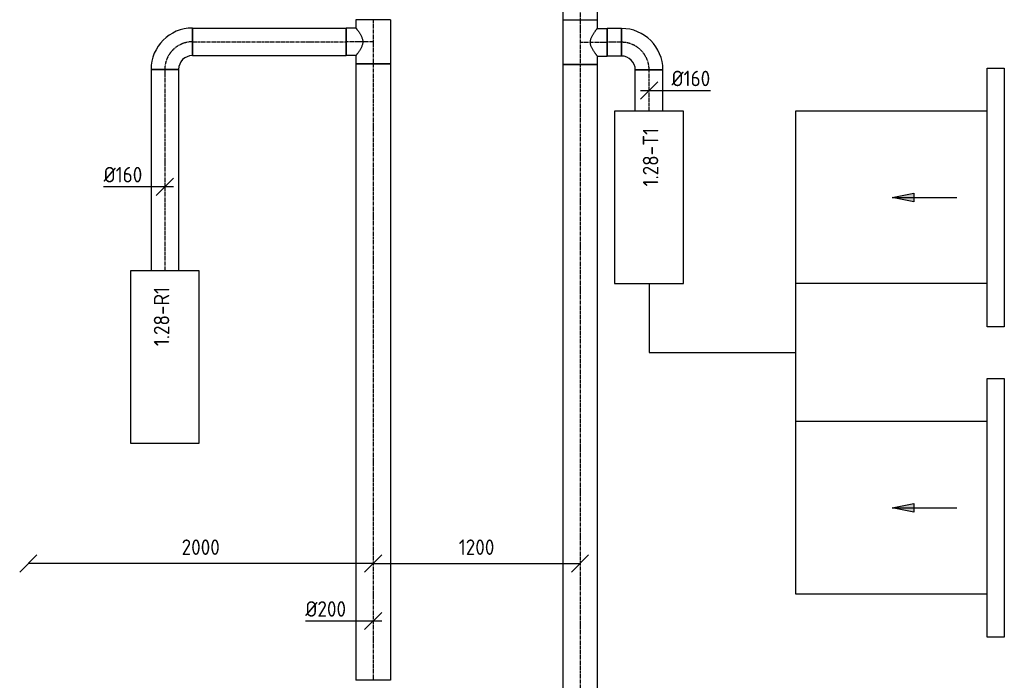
# Model space of a CAD drawing. Header units: millimetres. Extents: x -2733 to 48660, y -299 to 65852.
# Tile 5 of 44: x 6850 to 12561, y 10699 to 14531. Entities that reach past the tile are written whole.
import ezdxf

# ---------------------------------------------------------------- set-up
doc = ezdxf.new("R2010")
doc.units = ezdxf.units.MM
doc.linetypes.add('CENTER2', pattern=[28.575, 19.05, -3.175, 3.175, -3.175])
for name, color, linetype in [('WL570---_APP', 2, 'Continuous'), ('WL570---_RETOUR_D', 4, 'Continuous'), ('WL570---_RETOUR_HL', 1, 'CENTER2'), ('WL570---_TOEVOER', 3, 'Continuous'), ('WL570---_TOEVOER_D', 3, 'Continuous'), ('WL570---_TOEVOER_HL', 1, 'CENTER2'), ('WM570---', 1, 'Continuous'), ('WM570---_RETOUR', 1, 'Continuous'), ('WM570---_TOEVOER', 1, 'Continuous')]:
    doc.layers.add(name, color=color, linetype=linetype)
doc.styles.add('STABICAD-018', font='ISOCP.SHX', dxfattribs={"height": 90})
doc.dimstyles.new('STABICAD', dxfattribs={"dimscale": 50, "dimtxt": 90, "dimasz": 2, "dimexe": 0, "dimexo": 0, "dimgap": 1.5, "dimtad": 0, "dimdec": 0, "dimzin": 0, "dimdsep": 46, "dimtxsty": 'STABICAD-018', "dimblk1": 'OBLIQUE', "dimblk2": 'OBLIQUE', "dimsah": 1, "dimcen": -3, "dimadec": 1, "dimazin": 0, "dimtfac": 1, "dimtdec": 0, "dimtofl": 0, "dimtmove": 2, "dimatfit": 3, "dimfxl": 1, "dimtvp": 1.055556, "dimtolj": 1, "dimtzin": 0, "dimarcsym": 0})

# ---------------------------------------------------------------- blocks, each defined once
blk = doc.blocks.new('*U371')
at = {"color": 0, "linetype": 'Continuous'}
for p, q in [((0, 80, -3025), (1167.6, 80, -3025)), ((0, -80, -3025), (0, 80, -3025)), ((1167.6, 80, -3025), (1167.6, -80, -3025)), ((0, -80, -3025), (1167.6, -80, -3025))]:
    blk.add_line(p, q, dxfattribs=at)
at = {"layer": 'WL570---_RETOUR_HL', "linetype": 'CENTER2'}
blk.add_line((0, 0, -3025), (1167.6, 0, -3025), dxfattribs=at)
at = {"layer": 'WM570---', "color": 2, "style": 'STABICAD-018'}
for tag, p in [('CODE', (7691.8, 14242.6, 3025)), ('SECTIONCODE', (7691.8, 14242.6, 3025)), ('POSITIONCODE', (7841.8, 13659.3, 3025))]:
    blk.add_attdef(tag, p, '', height=1.8, dxfattribs=at)
blk = doc.blocks.new('*U339')
at = {"color": 0, "linetype": 'Continuous'}
for p, q in [((-160, -80, -3025), (-160, 80, -3025)), ((80, -160, -3025), (-80, -160, -3025))]:
    blk.add_line(p, q, dxfattribs=at)
for radius in [240, 80]:
    blk.add_arc((-160, -160, -3025), radius, 360, 90, dxfattribs=at)
at = {"layer": 'WL570---_RETOUR_HL', "linetype": 'CENTER2'}
blk.add_arc((-160, -160, -3025), 160, 0, 90, dxfattribs=at)
at = {"layer": 'WL570---_TOEVOER_D', "color": 2, "style": 'STABICAD-018'}
for tag in ['CODE', 'SECTIONCODE', 'POSITIONCODE']:
    blk.add_attdef(tag, (7691.8, 14201.8, 3025), '', height=1.8, dxfattribs=at)
blk = doc.blocks.new('*U344')
at = {"color": 0, "linetype": 'Continuous'}
for p, q in [((0, 80, -3025), (890.9, 80, -3025)), ((0, -80, -3025), (0, 80, -3025)), ((890.9, 80, -3025), (890.9, -80, -3025)), ((0, -80, -3025), (890.9, -80, -3025))]:
    blk.add_line(p, q, dxfattribs=at)
at = {"layer": 'WL570---_RETOUR_HL', "linetype": 'CENTER2'}
blk.add_line((0, 0, -3025), (890.9, 0, -3025), dxfattribs=at)
at = {"layer": 'WL570---_TOEVOER_D', "color": 2, "style": 'STABICAD-018'}
for tag in ['CODE', 'SECTIONCODE', 'POSITIONCODE']:
    blk.add_attdef(tag, (7851.8, 14201.8, 3025), '', height=1.8, dxfattribs=at)
blk = doc.blocks.new('*U369')
at = {"color": 0, "linetype": 'Continuous'}
for p, q in [((0, 100, -3025), (3575.2, 100, -3025)), ((0, -100, -3025), (0, 100, -3025)), ((3575.2, 100, -3025), (3575.2, -100, -3025)), ((0, -100, -3025), (3575.2, -100, -3025))]:
    blk.add_line(p, q, dxfattribs=at)
at = {"layer": 'WL570---_RETOUR_HL', "linetype": 'CENTER2'}
blk.add_line((0, 0, -3025), (3575.2, 0, -3025), dxfattribs=at)
at = {"layer": 'WM570---', "color": 2, "style": 'STABICAD-018'}
for tag, p in [('CODE', (8900, 14274.3, 3025)), ('SECTIONCODE', (8900, 14274.3, 3025)), ('POSITIONCODE', (9050, 12511.5, 3025))]:
    blk.add_attdef(tag, p, '', height=1.8, dxfattribs=at)
blk = doc.blocks.new('*U340')
at = {"color": 0, "linetype": 'Continuous'}
for p, q in [((-128.3, 100, -3025), (128.3, 100, -3025)), ((-128.3, 100, -3025), (-128.3, -100, -3025)), ((128.3, 100, -3025), (128.3, -100, -3025)), ((-128.3, -100, -3025), (-80, -100, -3025)), ((-80, -100, -3025), (-80, -157.3, -3025)), ((80, -100, -3025), (128.3, -100, -3025)), ((80, -100, -3025), (80, -157.3, -3025)), ((80, -157.3, -3025), (-80, -157.3, -3025))]:
    blk.add_line(p, q, dxfattribs=at)
blk.add_spline([(-79.6, -99.7, -3025), (-78.4, -98.7, -3025), (-76.3, -97.1, -3025), (-73.5, -94.9, -3025), (-69.9, -92.2, -3025), (-65.7, -88.9, -3025), (-60.7, -85.3, -3025), (-55.1, -81.5, -3025), (-49, -77.4, -3025), (-42.3, -73.4, -3025), (-35.2, -69.6, -3025), (-27.8, -66.1, -3025), (-20.1, -63.3, -3025), (-12.1, -61.2, -3025), (-4.1, -60.1, -3025), (4.1, -60.1, -3025), (12.1, -61.2, -3025), (20.1, -63.3, -3025), (27.8, -66.1, -3025), (35.2, -69.6, -3025), (42.3, -73.4, -3025), (49, -77.4, -3025), (55.1, -81.5, -3025), (60.7, -85.3, -3025), (65.7, -88.9, -3025), (69.9, -92.2, -3025), (73.5, -94.9, -3025), (76.3, -97.1, -3025), (78.4, -98.7, -3025), (79.6, -99.7, -3025), (80, -100, -3025)], degree=3, dxfattribs=at)
at = {"layer": 'WL570---_RETOUR_HL', "linetype": 'CENTER2'}
for p, q in [((-128.3, 0, -3025), (128.3, 0, -3025)), ((0, 0, -3025), (0, -157.3, -3025))]:
    blk.add_line(p, q, dxfattribs=at)
at = {"layer": 'WL570---_TOEVOER_D', "color": 2, "style": 'STABICAD-018'}
for tag in ['CODE', 'SECTIONCODE', 'POSITIONCODE']:
    blk.add_attdef(tag, (8900, 14201.8, 3025), '', height=1.8, dxfattribs=at)
blk = doc.blocks.new('*U370')
at = {"color": 0, "linetype": 'Continuous'}
for p, q in [((-100, 0, -3025), (-393.1, 0, -3025)), ((50, 0, -3025), (-100, 0, -3025)), ((-50, -50, -3025), (50, 50, -3025))]:
    blk.add_line(p, q, dxfattribs=at)
at = {"color": 0, "linetype": 'Continuous', "style": 'STABICAD-018'}
blk.add_text('%%c200', height=90, dxfattribs=at).set_placement((-393.1, 25, -3025))
at = {"layer": 'WM570---', "color": 2, "style": 'STABICAD-018'}
blk.add_attdef('CODE', (8900, 11042.9, 3025), '', height=1.8, dxfattribs=at)
blk = doc.blocks.new('*U372')
at = {"color": 0, "linetype": 'Continuous'}
for p, q in [((-80, 0, -3025), (-355.1, 0, -3025)), ((50, 0, -3025), (-80, 0, -3025)), ((-50, -50, -3025), (50, 50, -3025))]:
    blk.add_line(p, q, dxfattribs=at)
at = {"color": 0, "linetype": 'Continuous', "style": 'STABICAD-018'}
blk.add_text('%%c160', height=90, dxfattribs=at).set_placement((-355.1, 25, -3025))
at = {"layer": 'WM570---', "color": 2, "style": 'STABICAD-018'}
blk.add_attdef('CODE', (7691.8, 13562, 3025), '', height=1.8, dxfattribs=at)
blk = doc.blocks.new('*U376')
at = {"color": 0, "linetype": 'Continuous'}
for p, q in [((0, 100, -3025), (70.99, 100, -3025)), ((0, -100, -3025), (0, 100, -3025)), ((70.99, 100, -3025), (70.99, -100, -3025)), ((0, -100, -3025), (70.99, -100, -3025))]:
    blk.add_line(p, q, dxfattribs=at)
at = {"layer": 'WL570---_TOEVOER_HL', "linetype": 'CENTER2'}
blk.add_line((0, 0, -3025), (70.99, 0, -3025), dxfattribs=at)
at = {"layer": 'WM570---', "color": 2, "style": 'STABICAD-018'}
for tag in ['SECTIONCODE', 'CODE', 'POSITIONCODE']:
    blk.add_attdef(tag, (10100, 14599.29, 3025), '', height=1.8, dxfattribs=at)
blk = doc.blocks.new('_Oblique')
at = {"color": 0, "linetype": 'ByBlock', "lineweight": -2}
blk.add_line((-0.5, -0.5), (0.5, 0.5), dxfattribs=at)
blk = doc.blocks.new('*D361')
at = {"layer": 'Defpoints', "color": 0, "transparency": 16777216}
for p in [(6900, 11376.3), (6900, 11376.3), (8900, 11376.3)]:
    blk.add_point(p, dxfattribs=at)
at = {"layer": 'WM570---', "color": 0, "lineweight": -2, "transparency": 16777216}
blk.add_line((8900, 11376.3), (6900, 11376.3), dxfattribs=at)
at = {"layer": 'WM570---', "color": 0, "lineweight": -2, "transparency": 16777216, "xscale": 100, "yscale": 100, "zscale": 100, "rotation": 180}
blk.add_blockref('_Oblique', (6900, 11376.3), dxfattribs=at)
at = {"layer": 'WM570---', "color": 0, "lineweight": -2, "transparency": 16777216, "xscale": 100, "yscale": 100, "zscale": 100}
blk.add_blockref('_Oblique', (8900, 11376.3), dxfattribs=at)
at = {"layer": 'WM570---', "color": 0, "transparency": 16777216, "insert": (7900, 11471.3), "char_height": 90, "attachment_point": 5, "style": 'STABICAD-018'}
blk.add_mtext('\\A1;2000', dxfattribs=at)
blk = doc.blocks.new('*D362')
at = {"layer": 'Defpoints', "color": 0, "transparency": 16777216}
for p in [(8900, 11376.3), (10100, 11376.3), (10100, 11376.3)]:
    blk.add_point(p, dxfattribs=at)
at = {"layer": 'WM570---', "color": 0, "lineweight": -2, "transparency": 16777216}
blk.add_line((8900, 11376.3), (10100, 11376.3), dxfattribs=at)
at = {"layer": 'WM570---', "color": 0, "lineweight": -2, "transparency": 16777216, "xscale": 100, "yscale": 100, "zscale": 100, "rotation": 180}
blk.add_blockref('_Oblique', (8900, 11376.3), dxfattribs=at)
at = {"layer": 'WM570---', "color": 0, "lineweight": -2, "transparency": 16777216, "xscale": 100, "yscale": 100, "zscale": 100}
blk.add_blockref('_Oblique', (10100, 11376.3), dxfattribs=at)
at = {"layer": 'WM570---', "color": 0, "transparency": 16777216, "insert": (9500, 11471.3), "char_height": 90, "attachment_point": 5, "style": 'STABICAD-018'}
blk.add_mtext('\\A1;1200', dxfattribs=at)
blk = doc.blocks.new('*U373')
at = {"color": 0, "linetype": 'Continuous'}
for p, q in [((0, 80, -3025), (240, 80, -3025)), ((0, -80, -3025), (0, 80, -3025)), ((240, 80, -3025), (240, -80, -3025)), ((0, -80, -3025), (240, -80, -3025))]:
    blk.add_line(p, q, dxfattribs=at)
at = {"layer": 'WL570---_TOEVOER_HL', "linetype": 'CENTER2'}
blk.add_line((0, 0, -3025), (240, 0, -3025), dxfattribs=at)
at = {"layer": 'WM570---', "color": 2, "style": 'STABICAD-018'}
for tag in ['SECTIONCODE', 'CODE', 'POSITIONCODE']:
    blk.add_attdef(tag, (10500.8, 14000, 3025), '', height=1.8, dxfattribs=at)
blk = doc.blocks.new('*U374')
at = {"color": 0, "linetype": 'Continuous'}
for p, q in [((-80, 160, -3025), (80, 160, -3025)), ((-160, -80, -3025), (-160, 80, -3025))]:
    blk.add_line(p, q, dxfattribs=at)
for radius in [80, 240]:
    blk.add_arc((-160, 160, -3025), radius, 270, 0, dxfattribs=at)
at = {"layer": 'WL570---_TOEVOER_HL', "linetype": 'CENTER2'}
blk.add_arc((-160, 160, -3025), 160, 270, 0, dxfattribs=at)
at = {"layer": 'WM570---', "color": 2, "style": 'STABICAD-018'}
for tag in ['SECTIONCODE', 'CODE', 'POSITIONCODE']:
    blk.add_attdef(tag, (10500.8, 14400, 3025), '', height=1.8, dxfattribs=at)
blk = doc.blocks.new('*U377')
at = {"color": 0, "linetype": 'Continuous'}
for p, q in [((0, 80, -3025), (83.5, 80, -3025)), ((0, -80, -3025), (0, 80, -3025)), ((83.5, 80, -3025), (83.5, -80, -3025)), ((0, -80, -3025), (83.5, -80, -3025))]:
    blk.add_line(p, q, dxfattribs=at)
at = {"layer": 'WL570---_TOEVOER_HL', "linetype": 'CENTER2'}
blk.add_line((0, 0, -3025), (83.5, 0, -3025), dxfattribs=at)
at = {"layer": 'WM570---', "color": 2, "style": 'STABICAD-018'}
for tag in ['SECTIONCODE', 'CODE', 'POSITIONCODE']:
    blk.add_attdef(tag, (10340.8, 14400, 3025), '', height=1.8, dxfattribs=at)
blk = doc.blocks.new('*U375')
at = {"color": 0, "linetype": 'Continuous'}
for p, q in [((-80, 100, -3025), (-80, 157.3, -3025)), ((-80, 157.3, -3025), (80, 157.3, -3025)), ((80, 100, -3025), (80, 157.3, -3025)), ((-128.3, 100, -3025), (-80, 100, -3025)), ((-128.3, 100, -3025), (-128.3, -100, -3025)), ((80, 100, -3025), (128.3, 100, -3025)), ((128.3, 100, -3025), (128.3, -100, -3025)), ((-128.3, -100, -3025), (128.3, -100, -3025))]:
    blk.add_line(p, q, dxfattribs=at)
blk.add_spline([(79.6, 99.7, -3025), (78.4, 98.7, -3025), (76.3, 97.1, -3025), (73.5, 94.9, -3025), (69.9, 92.2, -3025), (65.7, 88.9, -3025), (60.7, 85.3, -3025), (55.1, 81.5, -3025), (49, 77.4, -3025), (42.3, 73.4, -3025), (35.2, 69.6, -3025), (27.8, 66.1, -3025), (20.1, 63.3, -3025), (12.1, 61.2, -3025), (4.1, 60.1, -3025), (-4.1, 60.1, -3025), (-12.1, 61.2, -3025), (-20.1, 63.3, -3025), (-27.8, 66.1, -3025), (-35.2, 69.6, -3025), (-42.3, 73.4, -3025), (-49, 77.4, -3025), (-55.1, 81.5, -3025), (-60.7, 85.3, -3025), (-65.7, 88.9, -3025), (-69.9, 92.2, -3025), (-73.5, 94.9, -3025), (-76.3, 97.1, -3025), (-78.4, 98.7, -3025), (-79.6, 99.7, -3025), (-80, 100, -3025)], degree=3, dxfattribs=at)
at = {"layer": 'WL570---_TOEVOER_HL', "linetype": 'CENTER2'}
for p, q in [((0, 0, -3025), (0, 157.3, -3025)), ((-128.3, 0, -3025), (128.3, 0, -3025))]:
    blk.add_line(p, q, dxfattribs=at)
at = {"layer": 'WM570---', "color": 2, "style": 'STABICAD-018'}
for tag in ['CODE', 'SECTIONCODE', 'POSITIONCODE']:
    blk.add_attdef(tag, (10100, 14400, 3025), '', height=1.8, dxfattribs=at)
blk = doc.blocks.new('*U378')
at = {"color": 0, "linetype": 'Continuous'}
for p, q in [((0, 100, -3025), (5821.7, 100, -3025)), ((0, -100, -3025), (0, 100, -3025)), ((5821.7, 100, -3025), (5821.7, -100, -3025)), ((0, -100, -3025), (5821.7, -100, -3025))]:
    blk.add_line(p, q, dxfattribs=at)
at = {"layer": 'WL570---_TOEVOER_HL', "linetype": 'CENTER2'}
blk.add_line((0, 0, -3025), (5821.7, 0, -3025), dxfattribs=at)
at = {"layer": 'WM570---', "color": 2, "style": 'STABICAD-018'}
for tag in ['CODE', 'SECTIONCODE', 'POSITIONCODE']:
    blk.add_attdef(tag, (10100, 14271.7, 3025), '', height=1.8, dxfattribs=at)
blk = doc.blocks.new('*U379')
at = {"color": 0, "linetype": 'Continuous'}
for p, q in [((-50, -50, -3025), (50, 50, -3025)), ((-50, 0, -3025), (80, 0, -3025)), ((80, 0, -3025), (355.1, 0, -3025))]:
    blk.add_line(p, q, dxfattribs=at)
at = {"color": 0, "linetype": 'Continuous', "style": 'STABICAD-018'}
blk.add_text('%%c160', height=90, dxfattribs=at).set_placement((130, 25, -3025))
at = {"layer": 'WM570---', "color": 2, "style": 'STABICAD-018'}
blk.add_attdef('CODE', (10500.8, 14120, 3025), '', height=1.8, dxfattribs=at)
blk = doc.blocks.new('DM_SYM002')
at = {"color": 0, "linetype": 'Continuous'}
for p, q in [((0, 0), (-7.5, 0)), ((-2.5, -0.5), (-2.5, 0.5)), ((-2.5, 0.5), (0, 0)), ((0, 0), (-2.5, -0.5))]:
    blk.add_line(p, q, dxfattribs=at)
blk.add_solid([(-2.5, 0.5), (-2.5, -0.5), (0, 0)], dxfattribs=at)

msp = doc.modelspace()

# ---------------------------------------------------------------- linework, layer by layer
at = {"layer": 'WL570---_APP'}
for points in [[(10300.8, 13000), (10700.8, 13000), (10700.8, 14000), (10300.8, 14000)], [(7491.8, 12075), (7891.8, 12075), (7891.8, 13075), (7491.8, 13075)]]:
    msp.add_lwpolyline(points, close=True, dxfattribs=at)
at = {"layer": 'WL570---_TOEVOER_D'}
for points in [[(12461, 14250), (12561, 14250), (12561, 12750), (12461, 12750)], [(12461, 12450), (12561, 12450), (12561, 10950), (12461, 10950)]]:
    msp.add_lwpolyline(points, close=True, dxfattribs=at)
for points in [[(12461, 14000), (11350.8, 14000), (11350.8, 11200), (12461, 11200)], [(10500.8, 13000), (10500.8, 12600), (11350.8, 12600)], [(12461, 13000), (11350.8, 13000)], [(12461, 12200), (11350.8, 12200)]]:
    msp.add_lwpolyline(points, dxfattribs=at)

# ---------------------------------------------------------------- block references
at = {"layer": 'WL570---_RETOUR_D', "linetype": 'Continuous'}
for name, p, rotation in [('*U340', (8900, 14402.6, 3025), 270), ('*U339', (7691.8, 14402.6, 3025), 90.00000000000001), ('*U371', (7691.8, 14242.6, 3025), 270), ('*U369', (8900, 14274.3, 3025), 270)]:
    msp.add_blockref(name, p, dxfattribs=dict(at, rotation=rotation))
msp.add_blockref('*U344', (7851.8, 14402.6, 3025), dxfattribs=at)
at = {"layer": 'WL570---_TOEVOER', "linetype": 'Continuous', "xscale": 49.99999999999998, "yscale": 49.99999999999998, "zscale": 49.99999999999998, "rotation": 179.9999999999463}
for p in [(11911, 13500), (11911, 11700)]:
    msp.add_blockref('DM_SYM002', p, dxfattribs=at)
at = {"layer": 'WL570---_TOEVOER_D', "linetype": 'Continuous'}
for name, p, rotation in [('*U376', (10100, 14599.3, 3025), 270), ('*U375', (10100, 14400, 3025), 270), ('*U377', (10340.8, 14400, 3025), 180), ('*U374', (10500.8, 14400, 3025), 90.00000000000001), ('*U378', (10100, 14271.7, 3025), 270), ('*U373', (10500.8, 14000, 3025), 90.00000000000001)]:
    msp.add_blockref(name, p, dxfattribs=dict(at, rotation=rotation))
at = {"layer": 'WM570---_RETOUR', "linetype": 'Continuous'}
for name, p in [('*U372', (7691.8, 13562, 3025)), ('*U370', (8900, 11042.9, 3025))]:
    msp.add_blockref(name, p, dxfattribs=at)
at = {"layer": 'WM570---_TOEVOER', "linetype": 'Continuous'}
msp.add_blockref('*U379', (10500.8, 14120, 3025), dxfattribs=at)

# ---------------------------------------------------------------- texts
at = {"layer": 'WM570---', "style": 'STABICAD-018'}
for s, p in [('1.28-T1', (10554.3, 13563.7)), ('1.28-R1', (7717.9, 12637.5))]:
    msp.add_text(s, height=90, rotation=90, dxfattribs=at).set_placement(p)

# ---------------------------------------------------------------- dimensions: what is measured, and where the dimension line sits
at = {"layer": 'WM570---'}
for base, p2, picture, middle in [((6900, 11376.3), (6900, 11376.3), '*D361', (7900, 11471.3)), ((10100, 11376.3), (10100, 11376.3), '*D362', (9500, 11471.3))]:
    dim = msp.add_linear_dim(base=base, p1=(8900, 11376.3), p2=p2, dimstyle='STABICAD', dxfattribs=at)
    dim.commit()
    dim.dimension.update_dxf_attribs({"geometry": picture, "text_midpoint": middle})

doc.saveas('drawing.dxf')
